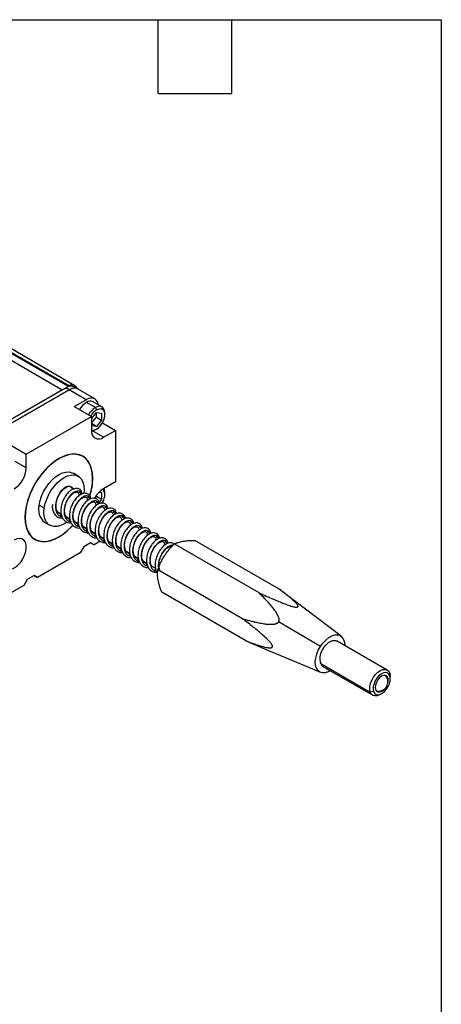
# Model space of a CAD drawing. Header units: millimetres. Extents: x 13 to 546, y 13 to 419.
# Tile 11 of 11: x 459 to 546, y 216 to 419. Entities that reach past the tile are written whole.
import ezdxf

# ---------------------------------------------------------------- set-up
doc = ezdxf.new("R2010")
doc.units = ezdxf.units.MM
doc.header["$LTSCALE"] = 2
doc.layers.add('TEXT', color=140, linetype='Continuous', lineweight=25)

msp = doc.modelspace()

# ---------------------------------------------------------------- linework, layer by layer
for p, q in [((470.528, 343.561), (409.355, 378.875)), ((469.343, 343.535), (409.355, 378.165)), ((469.241, 343.389), (409.355, 377.961)), ((409.355, 376.532), (467.929, 342.719)), ((469.343, 343.416), (469.343, 343.535)), ((450.251, 332.513), (468.636, 343.127)), ((469.343, 342.719), (450.958, 332.105)), ((450.958, 332.105), (469.343, 342.719)), ((467.929, 342.719), (451.029, 332.962)), ((469.343, 342.719), (468.636, 343.127)), ((472.879, 340.678), (469.343, 342.719)), ((471.093, 342.892), (470.386, 343.3)), ((474.628, 340.851), (471.093, 342.892)), ((470.404, 339.249), (472.879, 340.678)), ((474.743, 339.059), (472.905, 340.121)), ((476.117, 339.183), (474.278, 340.245)), ((470.404, 339.249), (473.939, 337.208)), ((473.939, 336.719), (474.989, 338.003)), ((475.022, 338.567), (474.743, 339.059)), ((474.964, 337.076), (474.975, 337.986)), ((474.989, 338.003), (476.041, 337.887)), ((476.041, 337.887), (476.025, 336.464)), ((476.697, 337.575), (476.697, 337.901)), ((460.504, 329.452), (473.939, 337.208)), ((473.939, 337.208), (473.939, 334.35)), ((473.939, 335.822), (474.964, 337.076)), ((474.956, 335.156), (473.939, 335.743)), ((476.025, 336.464), (474.956, 335.156)), ((474.964, 337.076), (476.025, 336.464)), ((476.2, 335.902), (478.889, 334.349)), ((474.956, 335.156), (473.939, 335.268)), ((476.414, 332.921), (474.134, 334.237)), ((474.978, 334.623), (474.691, 334.457)), ((476.414, 332.921), (478.889, 334.349)), ((478.889, 334.349), (478.889, 323.734)), ((456.969, 331.493), (460.504, 329.452)), ((460.504, 326.594), (460.504, 329.452)), ((472.146, 328.959), (471.649, 329.246)), ((460.504, 326.594), (458.225, 327.91)), ((466.686, 328.139), (466.654, 328.158)), ((471.207, 324.883), (470.146, 325.495)), ((474.187, 324.49), (474.222, 324.47)), ((478.889, 323.734), (476.414, 322.306)), ((470.229, 322.238), (469.604, 322.599)), ((472.017, 321.206), (471.372, 321.578)), ((475.535, 321.612), (476.041, 321.556)), ((476.041, 321.556), (476.025, 320.133)), ((476.697, 321.244), (476.697, 321.57)), ((473.748, 320.207), (473.139, 320.558)), ((474.61, 320.312), (474.964, 320.745)), ((475.539, 319.173), (474.907, 319.537)), ((474.964, 320.745), (474.966, 320.93)), ((474.964, 320.745), (476.025, 320.133)), ((476.025, 320.133), (475.517, 319.511)), ((463.153, 318.944), (464.214, 318.332)), ((466.847, 317.627), (467.688, 317.141)), ((477.306, 318.153), (476.675, 318.517)), ((479.082, 317.127), (478.443, 317.496)), ((464.297, 315.362), (465.358, 314.75)), ((467.488, 316.892), (467.828, 316.696)), ((468.614, 316.607), (469.493, 316.099)), ((469.256, 315.872), (469.569, 315.691)), ((470.382, 315.586), (471.226, 315.099)), ((480.822, 316.123), (480.21, 316.476)), ((482.606, 315.093), (481.978, 315.455)), ((471.024, 314.851), (471.347, 314.665)), ((472.15, 314.566), (473.005, 314.072)), ((472.791, 313.831), (473.112, 313.646)), ((473.918, 313.545), (474.757, 313.06)), ((484.381, 314.068), (483.746, 314.435)), ((486.138, 313.054), (485.514, 313.414)), ((461.8, 312.185), (462.297, 311.898)), ((473.762, 311.119), (472.348, 310.302)), ((474.47, 310.71), (473.762, 311.119)), ((473.762, 311.118), (474.47, 310.71)), ((475.768, 311.46), (474.47, 310.71)), ((474.559, 312.81), (474.896, 312.616)), ((475.685, 312.525), (476.565, 312.017)), ((476.327, 311.79), (476.631, 311.614)), ((477.453, 311.504), (478.289, 311.021)), ((487.904, 312.034), (487.282, 312.394)), ((489.671, 311.015), (489.049, 311.373)), ((508.527, 300.804), (491.033, 310.904)), ((512.764, 301.531), (495.27, 311.63)), ((471.641, 309.077), (462.802, 303.975)), ((472.348, 310.302), (471.641, 309.077)), ((478.095, 310.769), (478.421, 310.581)), ((479.221, 310.484), (480.073, 309.991)), ((479.862, 309.749), (480.182, 309.565)), ((480.989, 309.463), (481.84, 308.972)), ((481.63, 308.728), (481.96, 308.538)), ((482.756, 308.443), (483.64, 307.932)), ((483.398, 307.708), (483.716, 307.524)), ((484.524, 307.422), (485.371, 306.933)), ((485.166, 306.687), (485.493, 306.498)), ((486.292, 306.402), (487.15, 305.906)), ((486.933, 305.667), (487.251, 305.483)), ((505.12, 295.46), (487.625, 305.559)), ((460.681, 303.567), (459.974, 302.342)), ((462.095, 304.383), (460.681, 303.567)), ((462.802, 303.975), (462.095, 304.383)), ((462.095, 304.383), (462.802, 303.975)), ((459.974, 302.342), (455.554, 299.791)), ((505.949, 290.842), (488.454, 300.941)), ((525.458, 291.843), (512.757, 301.536)), ((521.174, 289.742), (512.548, 294.828)), ((534.956, 284.872), (524.654, 290.819)), ((509.616, 289.235), (521.17, 284.415)), ((521.713, 289.328), (521.772, 289.282)), ((521.142, 286.283), (531.445, 280.335)), ((521.544, 285.697), (521.654, 285.623)), ((521.654, 285.623), (531.957, 279.676)), ((534.853, 283.413), (535.084, 283.297)), ((535.486, 283.685), (535.468, 284.212)), ((535.578, 283.09), (535.578, 283.498)), ((532.133, 280.454), (531.445, 280.335)), ((533.457, 279.824), (533.81, 280.028))]:
    msp.add_line(p, q)
at = {"flags": 128}
for points in [[(475.329, 339.638), (475.306, 339.778), (475.165, 340.233), (474.936, 340.595), (474.629, 340.851), (474.254, 340.99), (473.826, 341.007), (473.361, 340.901), (472.879, 340.678)], [(476.697, 337.901), (476.636, 338.429), (476.445, 338.873), (476.135, 339.172), (475.729, 339.308), (475.255, 339.269), (474.743, 339.059)], [(474.978, 334.623), (475.457, 334.971), (475.899, 335.451), (476.268, 336.024), (476.534, 336.643), (476.676, 337.258), (476.683, 337.82), (476.553, 338.282), (476.297, 338.608), (475.936, 338.77), (475.499, 338.756), (475.022, 338.567)], [(473.942, 334.207), (474.179, 334.248), (474.691, 334.457)], [(474.222, 324.47), (474.162, 325.49), (473.984, 326.424), (473.689, 327.256), (473.284, 327.97), (472.775, 328.556), (472.172, 329.002), (471.483, 329.302), (470.722, 329.45), (469.901, 329.443), (469.034, 329.283), (468.135, 328.971), (467.222, 328.512), (466.308, 327.916), (465.41, 327.191), (464.543, 326.35), (463.722, 325.409), (462.96, 324.382), (462.272, 323.287), (461.668, 322.143), (461.159, 320.971), (460.754, 319.788), (460.46, 318.617), (460.281, 317.477), (460.221, 316.387)], [(473.599, 320.875), (473.634, 320.99), (473.944, 322.206), (474.13, 323.39), (474.186, 324.519), (474.113, 325.571), (473.912, 326.527), (473.586, 327.37), (473.141, 328.084), (472.586, 328.655), (471.932, 329.073), (471.189, 329.329), (470.373, 329.42), (469.497, 329.344), (468.58, 329.101), (467.637, 328.697), (466.686, 328.139)], [(466.686, 328.139), (465.746, 327.437), (464.833, 326.604), (463.964, 325.657), (463.156, 324.612), (462.424, 323.489), (461.781, 322.31), (461.24, 321.095), (460.81, 319.867), (460.499, 318.651), (460.314, 317.467), (460.257, 316.338), (460.33, 315.286), (460.531, 314.33), (460.857, 313.487), (461.302, 312.773), (461.857, 312.202), (462.512, 311.784), (463.254, 311.528), (464.071, 311.437), (464.946, 311.513), (465.863, 311.756), (466.806, 312.16), (467.757, 312.718)], [(463.153, 318.944), (463.345, 319.858), (463.655, 320.788), (464.073, 321.708), (464.586, 322.589), (465.18, 323.404), (465.836, 324.129), (466.534, 324.741), (467.252, 325.223), (467.97, 325.558), (468.665, 325.738), (469.316, 325.757), (469.904, 325.613), (470.146, 325.495)], [(464.214, 318.332), (464.406, 319.245), (464.715, 320.176), (465.133, 321.096), (465.647, 321.977), (466.241, 322.792), (466.896, 323.517), (467.594, 324.129), (468.313, 324.611), (469.031, 324.946), (469.726, 325.126), (470.377, 325.144), (470.965, 325.001), (471.471, 324.7), (471.88, 324.251), (472.18, 323.667), (472.361, 322.966), (472.419, 322.169), (472.351, 321.301)], [(476.697, 321.57), (476.636, 322.098), (476.538, 322.377)], [(468.846, 315.409), (468.252, 315.022), (467.534, 314.686), (466.839, 314.506), (466.188, 314.488), (465.6, 314.631), (465.094, 314.932), (464.685, 315.382), (464.385, 315.966), (464.203, 316.667), (464.146, 317.464), (464.214, 318.332)], [(460.221, 316.387), (460.281, 315.367), (460.46, 314.433), (460.754, 313.601), (461.159, 312.887), (461.668, 312.301), (462.272, 311.855), (462.96, 311.555), (463.722, 311.407), (464.543, 311.414), (465.41, 311.574), (466.308, 311.886), (467.222, 312.345), (468.135, 312.941), (469.034, 313.666), (469.901, 314.507), (470.134, 314.759)], [(457.678, 305.803), (458.257, 306.12), (458.824, 306.586), (459.347, 307.176), (459.798, 307.856), (460.152, 308.59), (460.389, 309.337), (460.498, 310.056), (460.471, 310.709), (460.311, 311.259), (460.025, 311.676), (459.631, 311.938), (459.148, 312.029), (458.605, 311.946), (458.029, 311.692)], [(521.174, 289.742), (521.697, 290.462), (522.283, 291.083), (522.908, 291.579), (523.543, 291.928), (524.162, 292.116), (524.736, 292.133), (525.242, 291.979), (525.656, 291.661), (525.96, 291.193), (526.142, 290.594), (526.194, 289.93)], [(523.194, 284.734), (522.764, 284.514), (522.146, 284.327), (521.571, 284.31), (521.066, 284.463), (520.652, 284.781), (520.348, 285.25), (520.166, 285.848), (520.114, 286.55), (520.196, 287.325), (520.406, 288.139), (520.737, 288.957), (521.174, 289.742)], [(531.445, 280.335), (531.342, 280.855), (531.362, 281.457), (531.504, 282.106), (531.76, 282.765), (532.114, 283.395), (532.546, 283.961), (533.031, 284.428), (533.541, 284.77), (534.046, 284.967), (534.516, 285.008), (534.925, 284.889), (535.249, 284.619), (535.468, 284.212)], [(535.486, 283.685), (535.284, 284.047), (534.982, 284.275), (534.599, 284.352), (534.163, 284.274), (533.702, 284.045), (533.249, 283.682), (532.835, 283.209), (532.486, 282.658), (532.228, 282.068), (532.078, 281.477), (532.045, 280.927), (532.133, 280.454)], [(532.133, 280.454), (532.336, 280.092), (532.638, 279.865), (533.021, 279.787), (533.457, 279.866), (533.918, 280.094), (534.371, 280.457), (534.785, 280.93), (535.134, 281.481), (535.392, 282.072), (535.542, 282.662), (535.574, 283.212), (535.486, 283.685)], [(535.084, 283.297), (534.89, 283.616), (534.59, 283.783), (534.214, 283.782), (533.798, 283.614), (533.384, 283.295), (533.011, 282.856), (532.716, 282.339), (532.529, 281.797), (532.466, 281.281), (532.536, 280.842)], [(535.468, 284.212), (535.571, 283.693), (535.578, 283.498)], [(532.536, 280.842), (532.73, 280.523), (533.03, 280.356), (533.406, 280.357), (533.821, 280.525), (534.236, 280.844), (534.25, 280.858)], [(533.457, 279.824), (533.372, 279.777), (532.867, 279.58), (532.397, 279.54), (531.988, 279.658), (531.664, 279.929), (531.445, 280.335)]]:
    msp.add_lwpolyline(points, dxfattribs=at)
for centre, radius, start, end in [((469.661, 341.696), 1.76, 65.69288, 125.61758), ((469.943, 342.586), 1.123, 18.39286, 122.31879), ((470.368, 341.287), 1.76, 65.69288, 125.61758), ((470.368, 341.287), 1.76, 65.69288, 125.61758), ((475.08, 336.615), 4.126, 121.8204, 150.79352), ((473.7, 338.984), 1.387, 65.3298, 124.96785), ((476.918, 335.554), 4.126, 121.8204, 150.79352), ((476.837, 335.61), 3.47, 121.53567, 151.07738), ((475.448, 334.105), 1.528, 170.78596, 309.20329), ((474.279, 335.637), 1.231, 253.98956, 304.57284), ((455.131, 326.839), 5.379, 302.60548, 357.39452), ((461.779, 324.672), 12.444, 342.23047, 359.06757), ((469.221, 321.461), 1.332, 32.07886, 121.8553), ((479.179, 317.927), 5.179, 122.27098, 152.51526), ((474.21, 320.971), 2.474, 316.82011, 31.20956), ((466.382, 318.001), 3.363, 163.71972, 231.69106), ((460.493, 323.395), 12.914, 304.22972, 318.165), ((524.15, 289.946), 1.008, 60.01826, 69.26293), ((523.939, 287.344), 2.907, 138.19537, 214.5252), ((533.103, 282.478), 1.985, 263.05187, 36.95351), ((533.245, 282.804), 1.904, 344.45638, 14.99805)]:
    msp.add_arc(centre, radius, start, end)
for points, knots in [([(468.892, 322.738), (468.806, 322.712), (468.527, 322.627), (468.013, 322.2), (467.432, 321.511), (466.951, 320.644), (466.622, 319.694), (466.488, 318.741), (466.564, 317.869), (466.859, 317.162), (467.305, 316.678), (467.707, 316.571), (467.889, 316.523)], [0, 0, 0, 0, 0.0485672, 0.1565551, 0.2642938, 0.3723947, 0.4800212, 0.5882233, 0.6957501, 0.8040416, 0.9114811, 1, 1, 1, 1]), ([(467.706, 317.044), (467.689, 317.044), (467.546, 317.044), (467.356, 317.154), (467.077, 317.352), (466.823, 317.71), (466.624, 318.348), (466.623, 319.198), (466.828, 320.13), (467.214, 321.015), (467.726, 321.785), (468.297, 322.334), (468.744, 322.595), (468.906, 322.602), (468.948, 322.604)], [0, 0, 0, 0, 0.0085972, 0.0753099, 0.1315136, 0.2129237, 0.3131736, 0.4249592, 0.5322887, 0.6366592, 0.7457124, 0.8542735, 0.961901, 1, 1, 1, 1]), ([(472.048, 321.216), (472.008, 321.419), (471.924, 321.84), (471.499, 322.255), (470.932, 322.427), (470.272, 322.325), (469.543, 321.902), (468.818, 321.162), (468.232, 320.234), (467.804, 319.178), (467.602, 318.087), (467.647, 317.074), (467.935, 316.241), (468.437, 315.626), (469.07, 315.262), (469.555, 315.248), (469.777, 315.241)], [0, 0, 0, 0, 0.0621031, 0.1284561, 0.1871923, 0.2541357, 0.3382104, 0.4178131, 0.4943673, 0.5717643, 0.6516384, 0.7287268, 0.8032987, 0.8718159, 0.9414951, 1, 1, 1, 1]), ([(471.874, 321.288), (471.812, 321.42), (471.671, 321.715), (471.249, 321.879), (470.693, 321.805), (470.082, 321.448), (469.469, 320.849), (468.936, 320.055), (468.524, 319.136), (468.296, 318.173), (468.267, 317.254), (468.458, 316.452), (468.859, 315.864), (469.273, 315.544), (469.57, 315.519), (469.63, 315.514)], [0, 0, 0, 0, 0.0667262, 0.1501231, 0.2324481, 0.3158488, 0.3981746, 0.48157, 0.5639063, 0.6472869, 0.7296435, 0.8130001, 0.8953867, 0.97871, 1, 1, 1, 1]), ([(469.509, 316.015), (469.458, 316.023), (469.295, 316.046), (468.995, 316.196), (468.696, 316.499), (468.458, 317.054), (468.365, 317.775), (468.475, 318.679), (468.789, 319.604), (469.246, 320.432), (469.787, 321.076), (470.301, 321.466), (470.745, 321.635), (470.984, 321.614), (471.12, 321.534), (471.228, 321.399), (471.33, 321.181), (471.316, 320.901), (471.311, 320.787)], [0, 0, 0, 0, 0.0212993, 0.0680674, 0.1488456, 0.205713, 0.280375, 0.3637274, 0.442252, 0.5204183, 0.600439, 0.6742322, 0.7357594, 0.8130231, 0.8593905, 0.8981432, 0.9582797, 1, 1, 1, 1]), ([(473.816, 320.222), (473.814, 320.271), (473.808, 320.545), (473.584, 320.921), (473.129, 321.323), (472.461, 321.413), (471.729, 321.162), (470.983, 320.589), (470.315, 319.762), (469.791, 318.767), (469.455, 317.68), (469.353, 316.575), (469.523, 315.64), (469.922, 314.885), (470.576, 314.35), (471.194, 314.143), (471.549, 314.202), (471.552, 314.202)], [0, 0, 0, 0, 0.0138148, 0.0766971, 0.1391191, 0.2111781, 0.2896822, 0.3698594, 0.4494311, 0.5269264, 0.6036232, 0.6850881, 0.7676733, 0.8311477, 0.9083971, 0.9993329, 1, 1, 1, 1]), ([(465.901, 319.075), (465.884, 318.93), (465.835, 318.499), (465.959, 317.833), (466.293, 317.022), (466.927, 316.457), (467.563, 316.224), (467.903, 316.259), (467.979, 316.267)], [0, 0, 0, 0, 0.0926513, 0.2762485, 0.4732498, 0.7402052, 0.942436, 1, 1, 1, 1]), ([(473.63, 320.275), (473.615, 320.333), (473.548, 320.581), (473.238, 320.794), (472.743, 320.86), (472.145, 320.631), (471.526, 320.144), (470.946, 319.435), (470.47, 318.567), (470.149, 317.614), (470.023, 316.664), (470.107, 315.795), (470.411, 315.098), (470.85, 314.632), (471.237, 314.535), (471.403, 314.493)], [0, 0, 0, 0, 0.0252798, 0.1084287, 0.191328, 0.2743884, 0.3573849, 0.440348, 0.5234389, 0.606308, 0.6894843, 0.7722687, 0.8555214, 0.9382306, 1, 1, 1, 1]), ([(471.235, 315.014), (471.176, 315.021), (471.013, 315.04), (470.79, 315.173), (470.514, 315.421), (470.288, 315.837), (470.152, 316.482), (470.174, 317.26), (470.388, 318.161), (470.786, 319.04), (471.308, 319.8), (471.879, 320.331), (472.37, 320.581), (472.724, 320.61), (472.9, 320.52), (473.07, 320.278), (473.087, 319.956), (473.094, 319.817)], [0, 0, 0, 0, 0.0240506, 0.0674724, 0.1157454, 0.1894071, 0.2486454, 0.3231734, 0.4042127, 0.4822143, 0.5631593, 0.6477292, 0.7220278, 0.7825542, 0.8672594, 0.9426795, 1, 1, 1, 1]), ([(475.585, 319.189), (475.565, 319.319), (475.508, 319.691), (475.19, 320.093), (474.754, 320.315), (474.281, 320.371), (473.716, 320.237), (473.057, 319.831), (472.381, 319.155), (471.792, 318.239), (471.353, 317.183), (471.137, 316.069), (471.178, 315.093), (471.432, 314.299), (471.812, 313.749), (472.286, 313.404), (472.757, 313.205), (473.109, 313.205), (473.286, 313.206)], [0, 0, 0, 0, 0.0393915, 0.1124738, 0.159296, 0.2009556, 0.2664651, 0.3353236, 0.4135636, 0.4918593, 0.5680563, 0.6498749, 0.7311701, 0.7918972, 0.860436, 0.9073463, 0.9533032, 1, 1, 1, 1]), ([(475.416, 319.243), (475.348, 319.382), (475.199, 319.682), (474.765, 319.841), (474.205, 319.755), (473.592, 319.388), (472.981, 318.779), (472.452, 317.979), (472.047, 317.056), (471.827, 316.094), (471.806, 315.178), (472.005, 314.382), (472.414, 313.804), (472.83, 313.493), (473.125, 313.472), (473.182, 313.468)], [0, 0, 0, 0, 0.0711139, 0.1542196, 0.2362739, 0.3193912, 0.4014383, 0.4845579, 0.5666074, 0.64972, 0.7317816, 0.814878, 0.8969615, 0.9800324, 1, 1, 1, 1]), ([(473.018, 313.972), (473.016, 313.972), (472.837, 313.97), (472.571, 314.136), (472.221, 314.465), (471.979, 315.043), (471.904, 315.819), (472.032, 316.726), (472.358, 317.636), (472.825, 318.453), (473.391, 319.103), (473.939, 319.49), (474.357, 319.595), (474.579, 319.551), (474.722, 319.432), (474.872, 319.168), (474.85, 318.853), (474.842, 318.742)], [0, 0, 0, 0, 0.000541, 0.0690858, 0.1384031, 0.2114088, 0.2875829, 0.3681215, 0.4479018, 0.5261384, 0.6060816, 0.6905961, 0.7613946, 0.8186494, 0.8838419, 0.9593855, 1, 1, 1, 1]), ([(477.366, 318.185), (477.316, 318.384), (477.232, 318.718), (476.928, 319.072), (476.51, 319.319), (475.93, 319.352), (475.25, 319.105), (474.544, 318.574), (473.864, 317.741), (473.336, 316.747), (472.999, 315.676), (472.9, 314.674), (473.005, 313.826), (473.25, 313.205), (473.594, 312.732), (474.078, 312.352), (474.6, 312.144), (474.977, 312.177), (475.064, 312.185)], [0, 0, 0, 0, 0.06194626, 0.10402023, 0.15055345, 0.22176081, 0.28599485, 0.36854724, 0.44919267, 0.52570545, 0.60372493, 0.6817076, 0.74473587, 0.80710672, 0.85048315, 0.90087526, 0.97708276, 1, 1, 1, 1]), ([(477.163, 318.235), (477.145, 318.299), (477.074, 318.551), (476.757, 318.76), (476.255, 318.815), (475.656, 318.575), (475.037, 318.079), (474.461, 317.362), (473.99, 316.489), (473.675, 315.535), (473.557, 314.586), (473.65, 313.723), (473.963, 313.033), (474.403, 312.58), (474.787, 312.489), (474.947, 312.451)], [0, 0, 0, 0, 0.02810186, 0.11126355, 0.19403532, 0.27711615, 0.35997729, 0.44296821, 0.52592715, 0.60882019, 0.69187205, 0.77467256, 0.8578083, 0.94052577, 1, 1, 1, 1]), ([(474.782, 312.983), (474.716, 312.987), (474.45, 313.004), (474.16, 313.252), (473.85, 313.714), (473.68, 314.393), (473.714, 315.269), (473.951, 316.197), (474.36, 317.068), (474.892, 317.814), (475.479, 318.337), (475.988, 318.568), (476.295, 318.555), (476.443, 318.46), (476.599, 318.247), (476.617, 317.936), (476.627, 317.767)], [0, 0, 0, 0, 0.0265186, 0.1081714, 0.1684376, 0.2480034, 0.3307602, 0.4100663, 0.4889506, 0.5710612, 0.6537012, 0.7361814, 0.8086063, 0.8714544, 0.9303932, 1, 1, 1, 1]), ([(479.11, 317.135), (479.082, 317.311), (479.017, 317.722), (478.611, 318.151), (478.039, 318.343), (477.381, 318.255), (476.666, 317.86), (475.936, 317.14), (475.339, 316.22), (474.898, 315.173), (474.682, 314.091), (474.704, 313.085), (474.965, 312.236), (475.448, 311.592), (476.102, 311.192), (476.611, 311.159), (476.858, 311.143)], [0, 0, 0, 0, 0.0524862, 0.1230273, 0.1845112, 0.248344, 0.3312052, 0.4115413, 0.4882339, 0.5652414, 0.6449064, 0.7201752, 0.7933214, 0.864706, 0.9343601, 1, 1, 1, 1]), ([(478.96, 317.198), (478.885, 317.343), (478.727, 317.648), (478.28, 317.802), (477.716, 317.704), (477.103, 317.327), (476.493, 316.71), (475.969, 315.902), (475.57, 314.977), (475.357, 314.015), (475.346, 313.102), (475.553, 312.313), (475.97, 311.746), (476.381, 311.444), (476.666, 311.427), (476.713, 311.424)], [0, 0, 0, 0, 0.0759509, 0.1589457, 0.2409205, 0.3239347, 0.4058942, 0.4889183, 0.5708722, 0.6538971, 0.7358551, 0.8188715, 0.9008431, 0.9838418, 1, 1, 1, 1]), ([(476.579, 311.93), (476.494, 311.948), (476.298, 311.989), (475.996, 312.172), (475.722, 312.496), (475.502, 313.073), (475.44, 313.831), (475.585, 314.753), (475.927, 315.665), (476.401, 316.47), (476.95, 317.077), (477.46, 317.433), (477.893, 317.561), (478.136, 317.512), (478.292, 317.342), (478.411, 317.055), (478.388, 316.793), (478.38, 316.704)], [0, 0, 0, 0, 0.0367965, 0.0849125, 0.157452, 0.2157097, 0.2946502, 0.3771761, 0.4546549, 0.5336191, 0.613452, 0.6858512, 0.7504771, 0.8324855, 0.9078926, 0.9684501, 1, 1, 1, 1]), ([(480.892, 316.149), (480.892, 316.181), (480.889, 316.448), (480.675, 316.808), (480.243, 317.215), (479.603, 317.336), (478.876, 317.124), (478.114, 316.566), (477.429, 315.744), (476.893, 314.757), (476.542, 313.675), (476.422, 312.566), (476.577, 311.605), (476.96, 310.851), (477.581, 310.306), (478.191, 310.072), (478.576, 310.128), (478.612, 310.133)], [0, 0, 0, 0, 0.0086438, 0.0745593, 0.1338786, 0.2020112, 0.2814041, 0.3640887, 0.444137, 0.5221837, 0.5986182, 0.6795377, 0.763466, 0.8299148, 0.9003044, 0.9905516, 1, 1, 1, 1]), ([(480.697, 316.195), (480.676, 316.264), (480.6, 316.521), (480.275, 316.727), (479.768, 316.77), (479.168, 316.519), (478.548, 316.013), (477.975, 315.289), (477.509, 314.411), (477.203, 313.455), (477.092, 312.508), (477.194, 311.65), (477.515, 310.969), (477.951, 310.532), (478.324, 310.449), (478.472, 310.416)], [0, 0, 0, 0, 0.0310763, 0.1144572, 0.1973195, 0.280627, 0.3635709, 0.4467959, 0.529831, 0.6129643, 0.6960977, 0.7791327, 0.8623577, 0.9453016, 1, 1, 1, 1]), ([(478.319, 310.912), (478.312, 310.913), (478.21, 310.924), (478.016, 311), (477.761, 311.161), (477.561, 311.397), (477.425, 311.651), (477.304, 311.987), (477.215, 312.518), (477.266, 313.32), (477.513, 314.226), (477.935, 315.091), (478.473, 315.824), (479.035, 316.306), (479.512, 316.517), (479.837, 316.519), (480.003, 316.407), (480.157, 316.134), (480.158, 315.839), (480.159, 315.721)], [0, 0, 0, 0, 0.00271755, 0.04198605, 0.0913338, 0.1373399, 0.17426689, 0.20200518, 0.26169179, 0.33850112, 0.41850724, 0.49613335, 0.57772253, 0.66182544, 0.73061482, 0.7954884, 0.88501378, 0.95411227, 1, 1, 1, 1]), ([(482.652, 315.109), (482.635, 315.232), (482.588, 315.579), (482.304, 315.96), (481.908, 316.204), (481.437, 316.297), (480.853, 316.185), (480.178, 315.789), (479.497, 315.129), (478.9, 314.226), (478.449, 313.178), (478.214, 312.063), (478.239, 311.059), (478.484, 310.258), (478.847, 309.713), (479.292, 309.36), (479.777, 309.131), (480.163, 309.126), (480.366, 309.124)], [0, 0, 0, 0, 0.0371799, 0.1042031, 0.1484765, 0.1908356, 0.2603911, 0.32978, 0.4075392, 0.4861287, 0.5620879, 0.6431053, 0.7258399, 0.7899277, 0.8539537, 0.8984549, 0.9463698, 1, 1, 1, 1]), ([(482.506, 315.151), (482.423, 315.304), (482.256, 315.614), (481.795, 315.763), (481.228, 315.653), (480.613, 315.265), (480.006, 314.639), (479.486, 313.826), (479.093, 312.897), (478.888, 311.936), (478.885, 311.027), (479.102, 310.244), (479.526, 309.687), (479.934, 309.395), (480.211, 309.381), (480.249, 309.379)], [0, 0, 0, 0, 0.08105207, 0.16384211, 0.24565771, 0.3284747, 0.41026693, 0.49310163, 0.57488016, 0.65772334, 0.73949783, 0.82234025, 0.90412039, 0.98695278, 1, 1, 1, 1]), ([(480.083, 309.904), (480.054, 309.905), (479.852, 309.914), (479.564, 310.104), (479.235, 310.479), (479.022, 311.097), (478.984, 311.889), (479.143, 312.796), (479.497, 313.694), (479.983, 314.491), (480.556, 315.104), (481.088, 315.441), (481.475, 315.512), (481.679, 315.457), (481.826, 315.305), (481.957, 315.02), (481.926, 314.736), (481.919, 314.669)], [0, 0, 0, 0, 0.011508, 0.0800056, 0.1524644, 0.2246492, 0.2994265, 0.3803511, 0.459569, 0.5380261, 0.619091, 0.7030148, 0.7688767, 0.8283867, 0.8989247, 0.9760763, 1, 1, 1, 1]), ([(484.433, 314.095), (484.396, 314.267), (484.33, 314.572), (484.065, 314.929), (483.652, 315.222), (483.052, 315.281), (482.36, 315.042), (481.665, 314.539), (480.978, 313.724), (480.438, 312.736), (480.085, 311.665), (479.97, 310.654), (480.062, 309.819), (480.346, 309.02), (480.925, 308.363), (481.628, 308.064), (482.049, 308.096), (482.15, 308.103)], [0, 0, 0, 0, 0.0529914, 0.0936649, 0.1417689, 0.2197025, 0.281508, 0.3624324, 0.4436124, 0.5204346, 0.5978902, 0.676701, 0.7401489, 0.7969996, 0.8893156, 0.973361, 1, 1, 1, 1]), ([(484.231, 314.155), (484.208, 314.23), (484.126, 314.49), (483.793, 314.693), (483.28, 314.724), (482.679, 314.463), (482.059, 313.947), (481.49, 313.215), (481.029, 312.332), (480.73, 311.376), (480.628, 310.431), (480.739, 309.578), (481.067, 308.906), (481.501, 308.482), (481.866, 308.406), (482.004, 308.378)], [0, 0, 0, 0, 0.0341061, 0.1176008, 0.2004616, 0.2838904, 0.3668249, 0.4501788, 0.5331965, 0.6164663, 0.6995768, 0.7827534, 0.8659621, 0.9490406, 1, 1, 1, 1]), ([(481.868, 308.87), (481.859, 308.87), (481.737, 308.879), (481.488, 308.986), (481.168, 309.228), (480.884, 309.725), (480.741, 310.441), (480.811, 311.34), (481.078, 312.261), (481.51, 313.118), (482.066, 313.843), (482.654, 314.325), (483.14, 314.496), (483.395, 314.459), (483.537, 314.354), (483.685, 314.127), (483.687, 313.817), (483.688, 313.665)], [0, 0, 0, 0, 0.003829, 0.0495463, 0.1200544, 0.1830514, 0.2650888, 0.3465145, 0.4246265, 0.5038871, 0.5859784, 0.6705688, 0.7529752, 0.8203391, 0.8783871, 0.9404096, 1, 1, 1, 1]), ([(486.178, 313.063), (486.159, 313.206), (486.109, 313.6), (485.728, 314.042), (485.149, 314.259), (484.489, 314.183), (483.789, 313.816), (483.055, 313.117), (482.447, 312.206), (481.993, 311.166), (481.762, 310.09), (481.764, 309.093), (481.999, 308.237), (482.459, 307.552), (483.114, 307.165), (483.629, 307.014), (483.903, 307.064), (483.925, 307.068)], [0, 0, 0, 0, 0.0421278, 0.1161031, 0.1815538, 0.2430317, 0.3242605, 0.405514, 0.4826355, 0.5594292, 0.6391779, 0.7134183, 0.7843561, 0.8579667, 0.9292102, 0.9941271, 1, 1, 1, 1]), ([(486.039, 313.111), (486.038, 313.116), (486.005, 313.327), (485.753, 313.56), (485.316, 313.729), (484.737, 313.6), (484.124, 313.204), (483.518, 312.569), (483.003, 311.75), (482.616, 310.818), (482.42, 309.856), (482.425, 308.952), (482.65, 308.175), (483.083, 307.629), (483.485, 307.346), (483.751, 307.336), (483.777, 307.335)], [0, 0, 0, 0, 0.00204645, 0.08401727, 0.16686604, 0.24879576, 0.3316792, 0.41357747, 0.49648636, 0.57836284, 0.66128793, 0.7431523, 0.82608433, 0.90794628, 0.990876, 1, 1, 1, 1]), ([(483.655, 307.853), (483.634, 307.853), (483.495, 307.853), (483.293, 307.954), (483.002, 308.15), (482.753, 308.493), (482.55, 309.092), (482.52, 309.892), (482.7, 310.826), (483.068, 311.724), (483.558, 312.503), (484.113, 313.074), (484.621, 313.395), (485.03, 313.478), (485.235, 313.412), (485.388, 313.209), (485.493, 312.931), (485.462, 312.686), (485.455, 312.628)], [0, 0, 0, 0, 0.0079325, 0.0543976, 0.0998082, 0.1642484, 0.2271106, 0.3088375, 0.3903828, 0.467342, 0.5469883, 0.62623, 0.6981275, 0.7668015, 0.8493927, 0.9157618, 0.9799997, 1, 1, 1, 1]), ([(487.971, 312.07), (487.971, 312.083), (487.972, 312.347), (487.765, 312.697), (487.351, 313.109), (486.743, 313.254), (486.026, 313.083), (485.249, 312.546), (484.539, 311.722), (483.978, 310.713), (483.607, 309.586), (483.49, 308.429), (483.668, 307.459), (484.059, 306.742), (484.636, 306.244), (485.214, 306.009), (485.603, 306.054), (485.677, 306.063)], [0, 0, 0, 0, 0.0037301, 0.0728761, 0.1303525, 0.1938509, 0.2725951, 0.3582888, 0.4391732, 0.5194033, 0.5997093, 0.6845713, 0.7712073, 0.8354084, 0.899164, 0.9807621, 1, 1, 1, 1]), ([(487.766, 312.114), (487.739, 312.196), (487.652, 312.459), (487.311, 312.658), (486.792, 312.678), (486.19, 312.406), (485.57, 311.881), (485.005, 311.141), (484.549, 310.254), (484.258, 309.296), (484.163, 308.354), (484.283, 307.506), (484.62, 306.843), (485.052, 306.432), (485.409, 306.363), (485.538, 306.338)], [0, 0, 0, 0, 0.0372218, 0.1207974, 0.203637, 0.2871544, 0.3700597, 0.4535098, 0.5364903, 0.6198639, 0.7029293, 0.7862172, 0.869377, 0.9525702, 1, 1, 1, 1]), ([(485.394, 306.85), (485.291, 306.868), (485.075, 306.906), (484.83, 307.088), (484.592, 307.36), (484.392, 307.79), (484.28, 308.48), (484.352, 309.341), (484.637, 310.28), (485.085, 311.14), (485.638, 311.839), (486.185, 312.271), (486.65, 312.449), (486.892, 312.429), (487.03, 312.351), (487.142, 312.207), (487.239, 311.989), (487.23, 311.723), (487.226, 311.624)], [0, 0, 0, 0, 0.0438046, 0.0911855, 0.135475, 0.1997004, 0.2643034, 0.3476516, 0.429257, 0.5075708, 0.5899823, 0.6725764, 0.7362099, 0.8101232, 0.8588112, 0.9007306, 0.963115, 1, 1, 1, 1]), ([(489.72, 311.029), (489.708, 311.139), (489.673, 311.458), (489.428, 311.813), (489.078, 312.077), (488.619, 312.216), (488.02, 312.142), (487.328, 311.768), (486.64, 311.132), (486.029, 310.249), (485.559, 309.214), (485.299, 308.099), (485.295, 307.064), (485.524, 306.244), (485.962, 305.55), (486.61, 305.078), (487.186, 305.052), (487.423, 305.041)], [0, 0, 0, 0, 0.03252292, 0.09483263, 0.13532608, 0.17792934, 0.25157138, 0.32198579, 0.39938903, 0.47852732, 0.55465193, 0.63483209, 0.7187187, 0.78747092, 0.84741459, 0.93709878, 1, 1, 1, 1]), ([(489.57, 311.073), (489.568, 311.084), (489.532, 311.299), (489.274, 311.531), (488.83, 311.688), (488.249, 311.548), (487.635, 311.142), (487.031, 310.498), (486.52, 309.673), (486.14, 308.738), (485.952, 307.777), (485.966, 306.877), (486.199, 306.107), (486.639, 305.571), (487.042, 305.296), (487.305, 305.289), (487.327, 305.288)], [0, 0, 0, 0, 0.0044608, 0.0863939, 0.1691267, 0.2510107, 0.3337858, 0.4156303, 0.4984385, 0.5802533, 0.6630853, 0.7448799, 0.8277266, 0.9095107, 0.9923628, 1, 1, 1, 1]), ([(486.425, 306.324), (486.373, 306.39), (486.216, 306.585), (486.079, 307.137), (486.065, 307.928), (486.251, 308.836), (486.626, 309.725), (487.127, 310.504), (487.703, 311.083), (488.218, 311.38), (488.58, 311.427), (488.774, 311.363), (488.923, 311.173), (489.037, 310.882), (489.003, 310.633), (488.999, 310.603)], [0, 0, 0, 0, 0.04022206, 0.12051842, 0.2058801, 0.29933691, 0.38996972, 0.4807287, 0.57518819, 0.66963414, 0.74074598, 0.81467587, 0.9003069, 0.98807582, 1, 1, 1, 1]), ([(491.065, 310.857), (491.014, 310.907), (490.857, 311.062), (490.525, 311.159), (490.061, 311.167), (489.496, 310.993), (488.813, 310.525), (488.117, 309.742), (487.554, 308.757), (487.17, 307.66), (487.032, 306.583), (487.148, 305.71), (487.324, 305.117), (487.534, 304.906), (487.591, 304.849)], [0, 0, 0, 0, 0.0326837, 0.1003242, 0.1540204, 0.2380665, 0.3463179, 0.459832, 0.5672326, 0.6760847, 0.7922455, 0.8880071, 0.9694492, 1, 1, 1, 1]), ([(487.625, 305.559), (487.67, 305.687), (487.759, 305.938), (487.903, 306.31), (488.053, 306.671), (488.268, 307.152), (488.565, 307.742), (488.972, 308.433), (489.427, 309.096), (489.925, 309.726), (490.461, 310.331), (490.84, 310.71), (491.033, 310.904)], [0, 0, 0, 0, 0.0644434, 0.1273046, 0.188926, 0.2496985, 0.3754036, 0.4990711, 0.6234816, 0.7497102, 0.8722988, 1, 1, 1, 1]), ([(491.033, 310.904), (491.096, 310.934), (491.219, 310.994), (491.414, 311.079), (491.615, 311.158), (491.899, 311.256), (492.281, 311.365), (492.793, 311.472), (493.353, 311.549), (493.956, 311.6), (494.595, 311.628), (495.042, 311.629), (495.27, 311.63)], [0, 0, 0, 0, 0.06444344, 0.12730456, 0.18892596, 0.24969849, 0.37540362, 0.49907112, 0.62348159, 0.74971021, 0.87229876, 1, 1, 1, 1]), ([(490.736, 310.585), (490.593, 310.6), (490.282, 310.632), (489.699, 310.344), (489.081, 309.815), (488.521, 309.067), (488.067, 308.174), (487.794, 307.222), (487.693, 306.45), (487.766, 306.07), (487.787, 305.962)], [0, 0, 0, 0, 0.1175861, 0.2560204, 0.3932674, 0.5316027, 0.6689612, 0.8071824, 0.9446684, 1, 1, 1, 1]), ([(488.241, 305.204), (488.158, 305.325), (487.953, 305.622), (487.81, 306.358), (487.886, 307.298), (488.182, 308.264), (488.643, 309.137), (489.226, 309.851), (489.815, 310.296), (490.267, 310.408), (490.441, 310.39), (490.497, 310.341), (490.503, 310.336)], [0, 0, 0, 0, 0.0816241, 0.2007142, 0.3203248, 0.4354188, 0.5502558, 0.6663269, 0.7891376, 0.9023775, 0.9888277, 1, 1, 1, 1]), ([(488.454, 300.941), (488.41, 301.053), (488.324, 301.275), (488.204, 301.601), (488.094, 301.918), (487.959, 302.338), (487.815, 302.854), (487.685, 303.452), (487.604, 304.024), (487.57, 304.562), (487.576, 305.077), (487.609, 305.396), (487.625, 305.559)], [0, 0, 0, 0, 0.0644434, 0.1273046, 0.188926, 0.2496985, 0.3754036, 0.4990711, 0.6234816, 0.7497102, 0.8722988, 1, 1, 1, 1]), ([(508.527, 300.804), (508.813, 300.675), (509.365, 300.426), (510.173, 300.067), (510.928, 299.736), (511.633, 299.433), (512.44, 299.093), (513.314, 298.738), (514.168, 298.412), (514.825, 298.183), (515.289, 298.038), (515.66, 297.939), (515.952, 297.878), (516.196, 297.849), (516.384, 297.858), (516.501, 297.903), (516.546, 297.966), (516.556, 298.034), (516.543, 298.119), (516.483, 298.254), (516.346, 298.454), (516.089, 298.752), (515.683, 299.152), (515.122, 299.65), (514.443, 300.217), (513.654, 300.848), (513.072, 301.294), (512.764, 301.531)], [0, 0, 0, 0, 0.0576243, 0.1114264, 0.1614151, 0.2076016, 0.2500001, 0.3185076, 0.3752051, 0.4093287, 0.4377549, 0.4572543, 0.4735224, 0.4878303, 0.5005065, 0.51239, 0.5257636, 0.5347375, 0.5446734, 0.5634545, 0.5918912, 0.6260156, 0.6824265, 0.7505146, 0.8231436, 0.9062882, 1, 1, 1, 1]), ([(512.548, 294.828), (512.56, 294.847), (512.584, 294.888), (512.612, 294.952), (512.635, 295.02), (512.651, 295.091), (512.662, 295.166), (512.668, 295.266), (512.662, 295.394), (512.638, 295.54), (512.602, 295.686), (512.526, 295.917), (512.376, 296.252), (512.081, 296.767), (511.631, 297.41), (511.023, 298.166), (510.298, 298.987), (509.462, 299.874), (508.851, 300.482), (508.527, 300.804)], [0, 0, 0, 0, 0.0078059, 0.0157281, 0.0238742, 0.0323436, 0.0412245, 0.0505936, 0.0685385, 0.0884285, 0.1061992, 0.1261976, 0.1829365, 0.2510668, 0.3641921, 0.5008821, 0.646167, 0.8125051, 1, 1, 1, 1]), ([(505.949, 290.842), (506.177, 290.757), (506.619, 290.592), (507.255, 290.365), (507.842, 290.163), (508.381, 289.987), (508.987, 289.802), (509.623, 289.63), (510.209, 289.509), (510.627, 289.464), (510.895, 289.469), (511.082, 289.512), (511.202, 289.583), (511.267, 289.692), (511.268, 289.844), (511.205, 290.028), (511.108, 290.2), (511, 290.358), (510.864, 290.538), (510.642, 290.797), (510.313, 291.145), (509.818, 291.625), (509.147, 292.229), (508.307, 292.943), (507.349, 293.723), (506.28, 294.569), (505.522, 295.151), (505.12, 295.46)], [0, 0, 0, 0, 0.0576243, 0.1114264, 0.1614151, 0.2076016, 0.2500001, 0.3185076, 0.3752051, 0.4093287, 0.4377549, 0.4572543, 0.4735224, 0.4878303, 0.5005065, 0.51239, 0.5257636, 0.5347375, 0.5446734, 0.5634545, 0.5918912, 0.6260156, 0.6824265, 0.7505146, 0.8231436, 0.9062882, 1, 1, 1, 1]), ([(505.12, 295.46), (505.396, 295.383), (505.93, 295.234), (506.71, 295.031), (507.438, 294.854), (508.116, 294.702), (508.889, 294.546), (509.724, 294.408), (510.532, 294.325), (511.149, 294.315), (511.527, 294.343), (511.772, 294.386), (511.916, 294.42), (512.055, 294.464), (512.187, 294.519), (512.301, 294.583), (512.399, 294.655), (512.483, 294.735), (512.526, 294.797), (512.548, 294.828)], [0, 0, 0, 0, 0.115244, 0.2228424, 0.3228132, 0.4151787, 0.4999673, 0.6367159, 0.7499344, 0.818052, 0.8748341, 0.8936492, 0.9105765, 0.929192, 0.9463142, 0.9611226, 0.974775, 0.987602, 1, 1, 1, 1]), ([(509.616, 289.236), (509.073, 289.466), (507.83, 289.992), (506.626, 290.536), (505.949, 290.842)], [0, 0, 0, 0, 0.4371148, 1, 1, 1, 1]), ([(521.713, 289.328), (521.737, 289.366), (521.786, 289.441), (521.864, 289.552), (521.943, 289.661), (522.052, 289.802), (522.194, 289.97), (522.429, 290.22), (522.738, 290.495), (523.122, 290.752), (523.441, 290.9), (523.689, 290.974), (523.87, 291.006), (524.045, 291.015), (524.212, 290.999), (524.368, 290.961), (524.461, 290.913), (524.507, 290.889)], [0, 0, 0, 0, 0.0313312, 0.0626841, 0.094123, 0.1257116, 0.1881186, 0.2505482, 0.3752269, 0.5, 0.6250905, 0.6873761, 0.7494895, 0.812346, 0.8748312, 0.9384432, 1, 1, 1, 1])]:
    msp.add_open_spline(points, degree=3, knots=knots)
at = {"layer": 'TEXT'}
for p, q in [((12.7, 419.1), (546.1, 419.1)), ((487.68, 403.86), (487.68, 419.1)), ((502.92, 403.86), (502.92, 419.1)), ((546.1, 419.1), (546.1, 12.7)), ((487.68, 403.86), (502.92, 403.86))]:
    msp.add_line(p, q, dxfattribs=at)

doc.saveas('drawing.dxf')
